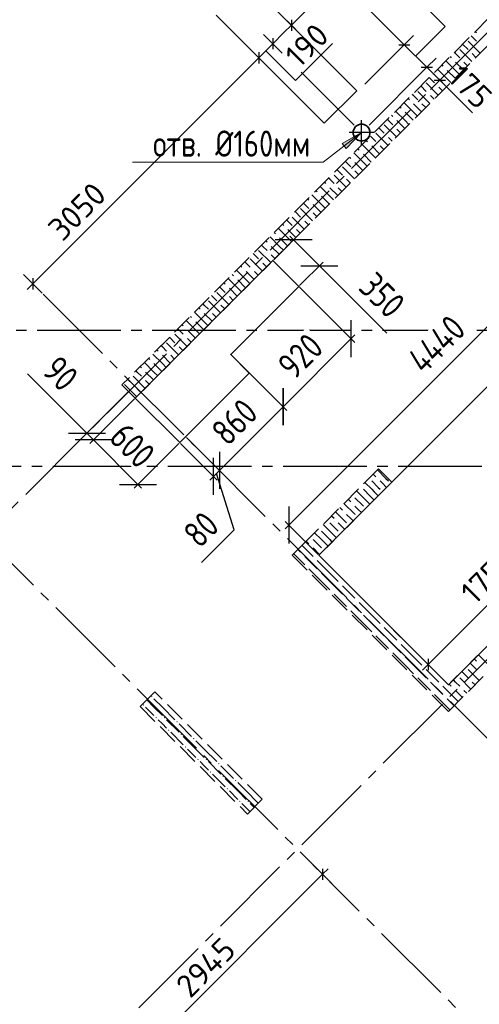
# Model space of a CAD drawing. Header units: millimetres. Extents: x 40580 to 1930067, y -240640 to 81020.
# Tile 139 of 256: x 599979 to 604369, y -220928 to -211527. Entities that reach past the tile are written whole.
import ezdxf

# ---------------------------------------------------------------- set-up
doc = ezdxf.new("R2010")
doc.units = ezdxf.units.MM
for name, pattern in [('______2', [270, 200, -70]), ('______5', [1100, 800, -100, 100, -100]), ('CENTER', [2, 1.25, -0.25, 0.25, -0.25])]:
    doc.linetypes.add(name, pattern=pattern)
for name, color, linetype, lineweight in [('Standard', 7, 'Continuous', 25), ('ЖБ Перекрытие верхний уровень', 7, 'Continuous', 35), ('ОСИ', 7, 'CENTER', 15), ('Примечания', 7, 'Continuous', 13)]:
    doc.layers.add(name, color=color, linetype=linetype, lineweight=lineweight)
doc.layers.add('ЖБ Пилон', color=7, linetype='______2', lineweight=13, true_color=0xa0a0a0)
doc.layers.add('ЖБ Стена верхний уровень', color=7, linetype='______2', true_color=0x656565)
doc.layers.add('Размерная выноска', color=7, linetype='Continuous')
doc.layers.add('Тонкие', color=7, linetype='Continuous')
doc.styles.add('GOST 2.304', font='isocpeur.ttf', dxfattribs={"width": 0.8})
doc.styles.add('GOST 2.304-81', font='txt')
doc.styles.add('ISOCPEUR', font='isocpeur.ttf')
doc.dimstyles.new('СПДС', dxfattribs={"dimscale": 125, "dimtxt": 250, "dimasz": 250, "dimexe": 50, "dimexo": 10, "dimgap": 100, "dimtad": 1, "dimdec": 0, "dimtxsty": 'GOST 2.304-81', "dimblk": 'OBLIQUE', "dimcen": 250, "dimdle": 50, "dimadec": 0, "dimazin": 2, "dimtfac": 0.75, "dimtdec": 0, "dimtmove": 1, "dimatfit": 3, "dimfxl": 1, "dimtfill": 1, "dimtolj": 1, "dimarcsym": 1})

# ---------------------------------------------------------------- blocks, each defined once
blk = doc.blocks.new('_OBLIQUE')
at = {"color": 0, "linetype": 'ByBlock'}
blk.add_line((-0.5, -0.5), (0.5, 0.5), dxfattribs=at)
blk = doc.blocks.new('*D18290')
at = {"layer": 'Defpoints', "color": 0}
for p in [(602171.7, -214900.5), (601563.6, -215508.6), (601885.9, -215830.9)]:
    blk.add_point(p, dxfattribs=at)
at = {"layer": 'Тонкие', "color": 0, "lineweight": -2}
for p, q in [((602178.8, -214907.5), (602529.4, -215258.1)), ((602529.4, -215187.4), (601850.6, -215866.2)), ((601570.7, -215515.7), (601921.3, -215866.2))]:
    blk.add_line(p, q, dxfattribs=at)
at = {"layer": 'Тонкие', "color": 0, "lineweight": -2, "xscale": 250, "yscale": 250, "zscale": 250}
for p, rotation in [((602494, -215222.7), 44.99999999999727), ((601885.9, -215830.9), 224.9999999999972)]:
    blk.add_blockref('_OBLIQUE', p, dxfattribs=dict(at, rotation=rotation))
at = {"layer": 'Тонкие', "color": 0, "insert": (602030.9, -215367.7), "char_height": 250, "attachment_point": 5, "rotation": 45, "style": 'GOST 2.304', "bg_fill": 3, "box_fill_scale": 1.1, "bg_fill_color": 256, "bg_fill_true_color": 13158600, "bg_fill_transparency": 0}
blk.add_mtext('\\A1;860', dxfattribs=at)
blk = doc.blocks.new('*D18291')
at = {"layer": 'Defpoints', "color": 0}
for p in [(602645.5, -214073.2), (601995, -214723.7), (602494, -215222.7)]:
    blk.add_point(p, dxfattribs=at)
at = {"layer": 'Тонкие', "color": 0, "lineweight": -2}
for p, q in [((602652.6, -214080.2), (603179.9, -214607.6)), ((603179.9, -214536.9), (602458.7, -215258.1)), ((602002, -214730.8), (602529.4, -215258.1))]:
    blk.add_line(p, q, dxfattribs=at)
at = {"layer": 'Тонкие', "color": 0, "lineweight": -2, "xscale": 250, "yscale": 250, "zscale": 250}
for p, rotation in [((603144.6, -214572.2), 45.00000000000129), ((602494, -215222.7), 225.0000000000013)]:
    blk.add_blockref('_OBLIQUE', p, dxfattribs=dict(at, rotation=rotation))
at = {"layer": 'Тонкие', "color": 0, "insert": (602660.2, -214738.4), "char_height": 250, "attachment_point": 5, "rotation": 45, "style": 'GOST 2.304', "bg_fill": 3, "box_fill_scale": 1.1, "bg_fill_color": 256, "bg_fill_true_color": 13158600, "bg_fill_transparency": 0}
blk.add_mtext('\\A1;920', dxfattribs=at)
blk = doc.blocks.new('*D18292')
at = {"layer": 'Defpoints', "color": 0}
for p in [(601507.1, -215565.1), (601563.6, -215508.6), (601829.3, -215887.4)]:
    blk.add_point(p, dxfattribs=at)
at = {"layer": 'Тонкие', "color": 0, "lineweight": -2}
for p, q in [((601570.7, -215515.7), (601921.3, -215866.2)), ((601514.1, -215572.2), (601864.7, -215922.8)), ((601921.3, -215795.5), (601794, -215922.8)), ((602026.4, -216397.5), (601857.6, -215859.1)), ((601715.3, -216708.7), (602026.4, -216397.5))]:
    blk.add_line(p, q, dxfattribs=at)
at = {"layer": 'Тонкие', "color": 0, "lineweight": -2, "xscale": 250, "yscale": 250, "zscale": 250}
for p, rotation in [((601885.9, -215830.9), 225), ((601829.3, -215887.4), 45)]:
    blk.add_blockref('_OBLIQUE', p, dxfattribs=dict(at, rotation=rotation))
at = {"layer": 'Тонкие', "color": 0, "insert": (601711.8, -216394), "char_height": 250, "attachment_point": 5, "rotation": 45, "style": 'GOST 2.304', "bg_fill": 3, "box_fill_scale": 1.1, "bg_fill_color": 256, "bg_fill_true_color": 13158600, "bg_fill_transparency": 0}
blk.add_mtext('\\A1;80', dxfattribs=at)
blk = doc.blocks.new('*D18295')
at = {"layer": 'Defpoints', "color": 0}
for p in [(601082.8, -215140.9), (601507.1, -215565.1), (601108.3, -215963.9)]:
    blk.add_point(p, dxfattribs=at)
at = {"layer": 'Тонкие', "color": 0, "lineweight": -2}
for p, q in [((601075.7, -215148), (600648.7, -215575)), ((600648.7, -215504.3), (601143.7, -215999.3)), ((601500, -215572.2), (601073, -215999.3))]:
    blk.add_line(p, q, dxfattribs=at)
at = {"layer": 'Тонкие', "color": 0, "lineweight": -2, "xscale": 250, "yscale": 250, "zscale": 250}
for p, rotation in [((600684, -215539.6), 134.9999957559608), ((601108.3, -215963.9), 314.9999957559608)]:
    blk.add_blockref('_OBLIQUE', p, dxfattribs=dict(at, rotation=rotation))
at = {"layer": 'Тонкие', "color": 0, "insert": (601055.3, -215592.7), "char_height": 250, "attachment_point": 5, "rotation": 315, "style": 'GOST 2.304', "bg_fill": 3, "box_fill_scale": 1.1, "bg_fill_color": 256, "bg_fill_true_color": 13158600, "bg_fill_transparency": 0}
blk.add_mtext('\\A1;600', dxfattribs=at)
blk = doc.blocks.new('*D18296')
at = {"layer": 'Defpoints', "color": 0}
for p in [(601019.2, -215077.2), (601082.8, -215140.9), (600684, -215539.6)]:
    blk.add_point(p, dxfattribs=at)
at = {"layer": 'Тонкие', "color": 0, "lineweight": -2}
for p, q in [((600620.4, -215476), (600053.9, -214909.5)), ((601012.1, -215084.3), (600585, -215511.3)), ((601075.7, -215148), (600648.7, -215575)), ((600585, -215440.6), (600719.4, -215575))]:
    blk.add_line(p, q, dxfattribs=at)
at = {"layer": 'Тонкие', "color": 0, "lineweight": -2, "xscale": 250, "yscale": 250, "zscale": 250}
for p, rotation in [((600620.4, -215476), 314.999995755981), ((600684, -215539.6), 134.999995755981)]:
    blk.add_blockref('_OBLIQUE', p, dxfattribs=dict(at, rotation=rotation))
at = {"layer": 'Тонкие', "color": 0, "insert": (600368.6, -214906), "char_height": 250, "attachment_point": 5, "rotation": 315, "style": 'GOST 2.304', "bg_fill": 3, "box_fill_scale": 1.1, "bg_fill_color": 256, "bg_fill_true_color": 13158600, "bg_fill_transparency": 0}
blk.add_mtext('\\A1;90', dxfattribs=at)
blk = doc.blocks.new('*D18297')
at = {"layer": 'Defpoints', "color": 0}
for p in [(602398, -213825.7), (602841.9, -213876.7), (602645.5, -214073.2)]:
    blk.add_point(p, dxfattribs=at)
at = {"layer": 'Тонкие', "color": 0, "lineweight": -2}
for p, q in [((602405.1, -213818.6), (602629.8, -213593.9)), ((602559.1, -213593.9), (602877.3, -213912.1)), ((602652.6, -214066.1), (602877.3, -213841.4)), ((602841.9, -213876.7), (603486.5, -214521.3))]:
    blk.add_line(p, q, dxfattribs=at)
at = {"layer": 'Тонкие', "color": 0, "lineweight": -2, "xscale": 250, "yscale": 250, "zscale": 250}
for p, rotation in [((602594.4, -213629.2), 134.9999957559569), ((602841.9, -213876.7), 314.9999957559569)]:
    blk.add_blockref('_OBLIQUE', p, dxfattribs=dict(at, rotation=rotation))
at = {"layer": 'Тонкие', "color": 0, "insert": (603440.6, -214157.2), "char_height": 250, "attachment_point": 5, "rotation": 315, "style": 'GOST 2.304', "bg_fill": 3, "box_fill_scale": 1.1, "bg_fill_color": 256, "bg_fill_true_color": 13158600, "bg_fill_transparency": 0}
blk.add_mtext('\\A1;350', dxfattribs=at)
blk = doc.blocks.new('*D18303')
at = {"layer": 'Defpoints', "color": 0, "transparency": 33554687}
for p in [(605976, -213500.4), (602549.4, -216353), (602836.4, -216639.9)]:
    blk.add_point(p, dxfattribs=at)
at = {"layer": 'Standard', "color": 0, "linetype": 'Continuous', "lineweight": -2, "transparency": 33554687}
for p, q in [((605724.4, -213178.1), (602514.1, -216388.3)), ((605968.9, -213493.3), (605653.6, -213178.1)), ((602829.3, -216632.9), (602514.1, -216317.6))]:
    blk.add_line(p, q, dxfattribs=at)
at = {"layer": 'Standard', "color": 0, "lineweight": -2, "xscale": 250, "yscale": 250, "zscale": 250}
for p, rotation in [((605689, -213213.4), 45.00003631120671), ((602549.4, -216353), 225.0000363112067)]:
    blk.add_blockref('_OBLIQUE', p, dxfattribs=dict(at, rotation=rotation))
at = {"layer": 'Standard', "color": 0, "lineweight": 25, "transparency": 33554687, "insert": (603960.1, -214624.1), "char_height": 250, "attachment_point": 5, "rotation": 45.00004, "style": 'GOST 2.304', "bg_fill": 3, "box_fill_scale": 1.1, "bg_fill_color": 256, "bg_fill_true_color": 13158600, "bg_fill_transparency": 0}
blk.add_mtext('\\A1;4440', dxfattribs=at)

msp = doc.modelspace()

# ---------------------------------------------------------------- hatches: boundary and pattern name
at = {"layer": 'ЖБ Пилон', "linetype": 'Continuous', "lineweight": -3, "transparency": 33554687}
for points in [[(601234.7, -217991), (601241.2, -217984.5), (601247.7, -217991), (601241.2, -217997.6)], [(601154.7, -218071.1), (601161.2, -218064.6), (601167.7, -218071.1), (601161.2, -218077.5)], [(601274.7, -218191), (601281.2, -218184.5), (601287.7, -218191), (601281.2, -218197.6)], [(601354.7, -218191), (601361.2, -218184.5), (601367.7, -218191), (601361.2, -218197.6)], [(601434.7, -218111), (601435.7, -218110.1), (601442.2, -218116.6), (601441.2, -218117.6)], [(601474.7, -218231.1), (601481.2, -218224.5), (601487.7, -218231.1), (601481.2, -218237.6)], [(601594.7, -218271.1), (601595.7, -218270.1), (601602.2, -218276.6), (601601.2, -218277.5)], [(601394.7, -218311), (601401.2, -218304.5), (601407.7, -218311), (601401.2, -218317.6)], [(601514.7, -218351.1), (601521.2, -218344.5), (601527.7, -218351.1), (601521.2, -218357.6)], [(601634.7, -218391), (601641.2, -218384.5), (601647.7, -218391), (601641.2, -218397.6)], [(601554.7, -218471.1), (601561.2, -218464.6), (601567.7, -218471.1), (601561.2, -218477.5)], [(601834.7, -218511), (601835.7, -218510.1), (601842.2, -218516.6), (601841.2, -218517.6)], [(601674.7, -218591), (601681.2, -218584.5), (601687.7, -218591), (601681.2, -218597.6)], [(601754.7, -218591), (601761.2, -218584.5), (601767.7, -218591), (601761.2, -218597.6)], [(601874.7, -218631.1), (601881.2, -218624.5), (601887.7, -218631.1), (601881.2, -218637.6)], [(601794.7, -218711), (601801.2, -218704.5), (601807.7, -218711), (601801.2, -218717.6)], [(601914.7, -218751.1), (601921.2, -218744.5), (601927.7, -218751.1), (601921.2, -218757.6)], [(601994.7, -218671.1), (601995.7, -218670.1), (602002.2, -218676.6), (602001.2, -218677.5)], [(602034.7, -218791), (602041.2, -218784.5), (602047.7, -218791), (602041.2, -218797.6)], [(601954.7, -218871.1), (601961.2, -218864.6), (601967.7, -218871.1), (601961.2, -218877.5)], [(602234.7, -218911), (602235.7, -218910.1), (602242.2, -218916.6), (602241.2, -218917.6)], [(602074.7, -218991), (602081.2, -218984.5), (602087.7, -218991), (602081.2, -218997.6)], [(602154.7, -218991), (602161.2, -218984.5), (602167.7, -218991), (602161.2, -218997.6)]]:
    msp.add_hatch(color=7, dxfattribs=at).paths.add_polyline_path(points, flags=16)
at = {"layer": 'Примечания', "linetype": 'Continuous', "lineweight": 13, "transparency": 33554687}
msp.add_hatch(color=7, dxfattribs=at).paths.add_polyline_path([(603060.1, -212709.3), (603244.6, -212604.5), (603096.9, -212756.7)], flags=16)

# ---------------------------------------------------------------- linework, layer by layer
at = {"layer": 'Standard', "color": 7, "linetype": 'Continuous', "lineweight": -3, "transparency": 33554687}
for p, q in [((602619.6, -210733.4), (603652, -211765.8)), ((602573.8, -211580.1), (602626.8, -211527.1)), ((602397, -211756.9), (602262.6, -211891.2)), ((603652, -211765.8), (603867.6, -211981.5)), ((602262.6, -211891.2), (600104.5, -214049.4)), ((603867.6, -211981.5), (603991.3, -212105.1)), ((603991.3, -212105.1), (604044.3, -212158.1)), ((600104.5, -214049.4), (600051.4, -214102.5)), ((607019.4, -214543.9), (603879.9, -217683.4)), ((603879.9, -217683.4), (603826.9, -217736.4)), ((602871.1, -219686.9), (600790.1, -221767.8)), ((602871.1, -219686.9), (602924.1, -219633.8))]:
    msp.add_line(p, q, dxfattribs=at)
at = {"layer": 'Standard', "color": 251, "linetype": 'Continuous', "lineweight": -3, "true_color": 0x656565, "transparency": 33554687}
for p, q in [((602573.8, -211580.1), (602485.4, -211491.7)), ((602573.8, -211580.1), (602662.2, -211668.5)), ((602573.8, -211580.1), (602573.8, -211580.1)), ((602397, -211756.9), (602308.6, -211668.5)), ((603652, -211765.8), (603740.4, -211677.4)), ((602262.6, -211891.2), (602174.2, -211802.9)), ((602397, -211756.9), (602485.4, -211845.3)), ((602397, -211756.9), (602466.3, -211826.2)), ((603652, -211765.8), (603276.4, -212141.3)), ((603652, -211765.8), (603563.6, -211854.2)), ((602262.6, -211891.2), (602351, -211979.6)), ((602262.6, -211891.2), (602816.7, -212445.3)), ((603867.6, -211981.5), (603956, -211893.1)), ((603867.6, -211981.5), (603315.3, -212533.8)), ((603867.6, -211981.5), (603779.2, -212069.9)), ((602667.8, -212027.7), (603173.9, -212533.8)), ((603991.3, -212105.1), (604079.7, -212016.7)), ((603991.3, -212105.1), (603902.9, -212193.5)), ((603991.3, -212105.1), (603991.3, -212105.1)), ((600104.5, -214049.4), (600016.1, -213961)), ((600104.5, -214049.4), (600087.6, -214032.6)), ((600104.5, -214049.4), (600192.8, -214137.8)), ((603879.9, -217683.4), (603791.5, -217595)), ((603879.9, -217683.4), (603863.1, -217666.6)), ((603879.9, -217683.4), (603968.3, -217771.8)), ((602871.1, -219686.9), (602782.7, -219598.5)), ((602871.1, -219686.9), (602959.5, -219775.3)), ((602871.1, -219686.9), (602871.1, -219686.9))]:
    msp.add_line(p, q, dxfattribs=at)
at = {"layer": 'Standard', "color": 7, "linetype": 'Continuous', "lineweight": 25, "transparency": 33554687}
for p, q in [((602573.8, -211527.1), (602573.8, -211633.1)), ((602397, -211703.9), (602397, -211809.9)), ((603598.9, -211765.8), (603705, -211765.8)), ((602262.6, -211838.2), (602262.6, -211944.3)), ((603814.6, -211981.5), (603920.7, -211981.5)), ((603938.2, -212105.1), (604044.3, -212105.1)), ((600104.5, -213996.4), (600104.5, -214102.5)), ((603879.9, -217630.4), (603879.9, -217736.4)), ((602871.1, -219633.8), (602871.1, -219739.9))]:
    msp.add_line(p, q, dxfattribs=at)
at = {"layer": 'Standard', "color": 8, "linetype": '______5', "lineweight": -3, "transparency": 33554687}
for p, q in [((603244.6, -212724), (603244.6, -212485)), ((603364.1, -212604.5), (603125.1, -212604.5))]:
    msp.add_line(p, q, dxfattribs=at)
at = {"layer": 'Standard', "color": 7, "linetype": 'Continuous', "lineweight": -3, "transparency": 33554687}
msp.add_lwpolyline([(602573.8, -211580.1), (602503.2, -211650.7), (602503.2, -211650.7), (602397, -211756.9)], dxfattribs=at)
at = {"layer": 'ЖБ Перекрытие верхний уровень', "transparency": 33554687}
for p, q in [((603198.5, -212204.9), (602166.2, -211172.5)), ((601855, -211483.6), (602887.4, -212516)), ((602887.4, -212516), (603198.5, -212204.9)), ((603187.6, -212547.5), (603172.7, -212567.9)), ((603208, -212532.6), (603187.6, -212547.5)), ((603232, -212524.8), (603208, -212532.6)), ((603257.2, -212524.8), (603232, -212524.8)), ((603281.2, -212532.6), (603257.2, -212524.8)), ((603301.6, -212547.5), (603281.2, -212532.6)), ((603316.5, -212567.9), (603301.6, -212547.5)), ((603172.7, -212567.9), (603164.9, -212591.9)), ((603164.9, -212591.9), (603164.9, -212617.1)), ((603164.9, -212617.1), (603172.7, -212641.1)), ((603172.7, -212641.1), (603187.6, -212661.5)), ((603301.6, -212661.5), (603316.5, -212641.1)), ((603324.3, -212591.9), (603316.5, -212567.9)), ((603316.5, -212641.1), (603324.3, -212617.1)), ((603324.3, -212617.1), (603324.3, -212591.9)), ((603187.6, -212661.5), (603208, -212676.4)), ((603208, -212676.4), (603232, -212684.2)), ((603232, -212684.2), (603257.2, -212684.2)), ((603257.2, -212684.2), (603281.2, -212676.4)), ((603281.2, -212676.4), (603301.6, -212661.5))]:
    msp.add_line(p, q, dxfattribs=at)
at = {"layer": 'ЖБ Пилон', "color": 253, "linetype": '______2', "lineweight": 13, "true_color": 0xa0a0a0, "transparency": 33554687}
for p, q in [((601270.2, -217944.6), (601128.7, -218086)), ((602295.5, -218969.9), (601270.2, -217944.6)), ((601128.7, -218086), (602154.1, -219111.3)), ((602154.1, -219111.3), (602295.5, -218969.9))]:
    msp.add_line(p, q, dxfattribs=at)
at = {"layer": 'ЖБ Пилон', "color": 9, "linetype": 'Continuous', "lineweight": -3, "true_color": 0xc7c7c7, "transparency": 33554687}
for p, q in [((601261.2, -218011), (601341.2, -218091)), ((601181.2, -218091), (601261.2, -218171.1)), ((601261.2, -218091), (601192.5, -218022.3)), ((601261.2, -218091), (601341.2, -218171.1)), ((601341.2, -218091), (601461.2, -218211)), ((601341.2, -218251.1), (601301.2, -218211)), ((601381.2, -218291), (601341.2, -218251.1)), ((601381.2, -218211), (601501.2, -218331.1)), ((601501.2, -218251.1), (601621.2, -218371.1)), ((601421.2, -218331.1), (601541.2, -218451.1)), ((601661.2, -218491), (601541.2, -218371.1)), ((601661.2, -218411), (601741.2, -218491)), ((601581.2, -218491), (601661.2, -218571.1)), ((601661.2, -218491), (601741.2, -218571.1)), ((601741.2, -218491), (601861.2, -218611)), ((601741.2, -218651.1), (601701.2, -218611)), ((601781.2, -218691), (601741.2, -218651.1)), ((601781.2, -218611), (601901.2, -218731.1)), ((601901.2, -218651.1), (602021.2, -218771.1)), ((601821.2, -218731.1), (601941.2, -218851.1)), ((602061.2, -218891), (601941.2, -218771.1)), ((602061.2, -218811), (602141.2, -218891)), ((601981.2, -218891), (602061.2, -218971)), ((602061.2, -218891), (602141.2, -218971)), ((602141.2, -218891), (602257.8, -219007.6)), ((602141.2, -219051.1), (602101.2, -219011)), ((602181.2, -219011), (602217.8, -219047.6)), ((602177.8, -219087.6), (602141.2, -219051.1))]:
    msp.add_line(p, q, dxfattribs=at)
at = {"layer": 'ЖБ Стена верхний уровень', "color": 251, "linetype": '______2', "lineweight": -3, "true_color": 0x656565, "transparency": 33554687}
for p, q in [((607135.6, -208833.5), (600955.5, -215013.6)), ((601082.8, -215140.9), (607262.9, -208960.8)), ((600955.5, -215013.6), (601082.8, -215140.9)), ((603405.6, -215816.2), (602709.1, -216512.7)), ((603405.6, -215816.2), (603532.9, -215943.5)), ((602836.4, -216639.9), (603532.9, -215943.5)), ((605954.8, -215996.5), (604073.9, -217877.4)), ((602709.1, -216512.7), (602581.9, -216639.9)), ((602581.9, -216639.9), (603946.6, -218004.7)), ((604073.9, -217877.4), (602836.4, -216639.9)), ((604073.9, -218131.9), (605311.3, -216894.5)), ((603946.6, -218004.7), (604073.9, -218131.9))]:
    msp.add_line(p, q, dxfattribs=at)
at = {"layer": 'ЖБ Стена верхний уровень', "color": 9, "linetype": 'Continuous', "lineweight": -3, "true_color": 0xc7c7c7, "transparency": 33554687}
for p, q in [((604301.2, -211691), (604289.6, -211679.5)), ((604341.2, -211731), (604301.2, -211691)), ((604329.6, -211639.5), (604341.2, -211651.1)), ((604209.6, -211759.5), (604261.2, -211811)), ((604261.2, -211731), (604376.9, -211846.7)), ((604089.6, -211879.5), (604101.2, -211891)), ((604141.2, -211851.1), (604129.6, -211839.5)), ((604181.2, -211891), (604141.2, -211851.1)), ((604181.2, -211811), (604296.9, -211926.7)), ((604301.2, -211851.1), (604336.9, -211886.7)), ((604009.6, -211959.5), (604021.2, -211971.1)), ((604141.2, -212011), (604049.6, -211919.5)), ((604141.2, -211931), (604216.9, -212006.7)), ((604221.2, -211931), (604256.9, -211966.7)), ((603901.2, -212091), (603889.6, -212079.5)), ((603929.6, -212039.5), (603941.2, -212051.1)), ((604061.2, -212091), (603969.6, -211999.5)), ((604061.2, -212011), (604136.9, -212086.7)), ((604141.2, -212011), (604176.9, -212046.7)), ((603809.6, -212159.5), (603861.2, -212211)), ((603861.2, -212131), (603976.9, -212246.7)), ((603941.2, -212131), (603901.2, -212091)), ((603981.2, -212091), (604056.9, -212166.7)), ((603981.2, -212171.1), (604016.9, -212206.7)), ((604061.2, -212091), (604096.9, -212126.7)), ((603741.2, -212251.1), (603729.6, -212239.5)), ((603781.2, -212291), (603741.2, -212251.1)), ((603781.2, -212211), (603896.9, -212326.7)), ((603901.2, -212251.1), (603936.9, -212286.7)), ((603609.6, -212359.5), (603621.2, -212371.1)), ((603741.2, -212411), (603649.6, -212319.5)), ((603689.6, -212279.5), (603701.2, -212291)), ((603741.2, -212331), (603816.9, -212406.7)), ((603821.2, -212331), (603856.9, -212366.7)), ((603529.6, -212439.5), (603541.2, -212451.1)), ((603661.2, -212491), (603569.6, -212399.5)), ((603661.2, -212411), (603736.9, -212486.7)), ((603741.2, -212411), (603776.9, -212446.7)), ((603461.2, -212531), (603576.9, -212646.7)), ((603501.2, -212491), (603489.6, -212479.5)), ((603541.2, -212531), (603501.2, -212491)), ((603581.2, -212491), (603656.9, -212566.7)), ((603661.2, -212491), (603696.9, -212526.7)), ((603341.2, -212651.1), (603329.6, -212639.5)), ((603381.2, -212691), (603341.2, -212651.1)), ((603381.2, -212611), (603496.9, -212726.7)), ((603409.6, -212559.5), (603461.2, -212611)), ((603501.2, -212651.1), (603536.9, -212686.7)), ((603581.2, -212571.1), (603616.9, -212606.7)), ((603341.2, -212811), (603249.6, -212719.5)), ((603289.6, -212679.5), (603301.2, -212691)), ((603341.2, -212731), (603416.9, -212806.7)), ((603421.2, -212731), (603456.9, -212766.7)), ((603129.6, -212839.5), (603141.2, -212851.1)), ((603261.2, -212891), (603169.6, -212799.5)), ((603209.6, -212759.5), (603221.2, -212771.1)), ((603261.2, -212811), (603336.9, -212886.7)), ((603341.2, -212811), (603376.9, -212846.7)), ((603061.2, -212931), (603176.9, -213046.7)), ((603101.2, -212891), (603089.6, -212879.5)), ((603141.2, -212931), (603101.2, -212891)), ((603181.2, -212891), (603256.9, -212966.7)), ((603261.2, -212891), (603296.9, -212926.7)), ((602981.2, -213011), (603096.9, -213126.7)), ((603009.6, -212959.5), (603061.2, -213011)), ((603181.2, -212971.1), (603216.9, -213006.7)), ((602941.2, -213211), (602849.6, -213119.5)), ((602889.6, -213079.5), (602901.2, -213091)), ((602941.2, -213051.1), (602929.6, -213039.5)), ((602981.2, -213091), (602941.2, -213051.1)), ((603101.2, -213051.1), (603136.9, -213086.7)), ((602861.2, -213291), (602769.6, -213199.5)), ((602809.6, -213159.5), (602821.2, -213171.1)), ((602861.2, -213211), (602936.9, -213286.7)), ((602941.2, -213131), (603016.9, -213206.7)), ((602941.2, -213211), (602976.9, -213246.7)), ((603021.2, -213131), (603056.9, -213166.7)), ((602701.2, -213291), (602689.6, -213279.5)), ((602741.2, -213331), (602701.2, -213291)), ((602729.6, -213239.5), (602741.2, -213251.1)), ((602781.2, -213291), (602856.9, -213366.7)), ((602861.2, -213291), (602896.9, -213326.7)), ((602609.6, -213359.5), (602661.2, -213411)), ((602661.2, -213331), (602776.9, -213446.7)), ((602781.2, -213371.1), (602816.9, -213406.7)), ((602489.6, -213479.5), (602501.2, -213491)), ((602541.2, -213451.1), (602529.6, -213439.5)), ((602581.2, -213491), (602541.2, -213451.1)), ((602581.2, -213411), (602696.9, -213526.7)), ((602701.2, -213451.1), (602736.9, -213486.7)), ((602409.6, -213559.5), (602421.2, -213571.1)), ((602541.2, -213611), (602449.6, -213519.5)), ((602541.2, -213531), (602616.9, -213606.7)), ((602621.2, -213531), (602656.9, -213566.7)), ((602301.2, -213691), (602289.6, -213679.5)), ((602329.6, -213639.5), (602341.2, -213651.1)), ((602461.2, -213691), (602369.6, -213599.5)), ((602461.2, -213611), (602536.9, -213686.7)), ((602541.2, -213611), (602576.9, -213646.7)), ((602209.6, -213759.5), (602261.2, -213811)), ((602261.2, -213731.1), (602376.9, -213846.7)), ((602341.2, -213731.1), (602301.2, -213691)), ((602381.2, -213691), (602456.9, -213766.7)), ((602381.2, -213771.1), (602416.9, -213806.7)), ((602461.2, -213691), (602496.9, -213726.7)), ((602141.2, -213851.1), (602129.6, -213839.5)), ((602181.2, -213891), (602141.2, -213851.1)), ((602181.2, -213811), (602296.9, -213926.7)), ((602301.2, -213851.1), (602336.9, -213886.7)), ((602009.6, -213959.5), (602021.2, -213971.1)), ((602141.2, -214011), (602049.6, -213919.5)), ((602089.6, -213879.5), (602101.2, -213891)), ((602141.2, -213931.1), (602216.9, -214006.7)), ((602221.2, -213931.1), (602256.9, -213966.7)), ((601929.6, -214039.5), (601941.2, -214051.1)), ((602061.2, -214091), (601969.6, -213999.5)), ((602061.2, -214011), (602136.9, -214086.7)), ((602141.2, -214011), (602176.9, -214046.7)), ((601861.2, -214131.1), (601976.9, -214246.7)), ((601901.2, -214091), (601889.6, -214079.5)), ((601941.2, -214131.1), (601901.2, -214091)), ((601981.2, -214091), (602056.9, -214166.8)), ((602061.2, -214091), (602096.9, -214126.7)), ((601741.2, -214251.1), (601729.6, -214239.5)), ((601781.2, -214211), (601896.9, -214326.7)), ((601809.6, -214159.5), (601861.2, -214211)), ((601981.2, -214171.1), (602016.9, -214206.7)), ((601741.2, -214411), (601649.6, -214319.5)), ((601689.6, -214279.5), (601701.2, -214291)), ((601781.2, -214291), (601741.2, -214251.1)), ((601741.2, -214331.1), (601816.9, -214406.7)), ((601821.2, -214331.1), (601856.9, -214366.7)), ((601901.2, -214251.1), (601936.9, -214286.7)), ((601661.2, -214491), (601569.6, -214399.5)), ((601609.6, -214359.5), (601621.2, -214371.1)), ((601661.2, -214411), (601736.9, -214486.7)), ((601741.2, -214411), (601776.9, -214446.7)), ((601461.2, -214531.1), (601576.9, -214646.7)), ((601501.2, -214491), (601489.6, -214479.5)), ((601541.2, -214531.1), (601501.2, -214491)), ((601529.6, -214439.5), (601541.2, -214451.1)), ((601581.2, -214491), (601656.9, -214566.8)), ((601661.2, -214491), (601696.9, -214526.7)), ((601381.2, -214611), (601496.9, -214726.7)), ((601409.6, -214559.5), (601461.2, -214611)), ((601581.2, -214571.1), (601616.9, -214606.7)), ((601341.2, -214811), (601249.6, -214719.5)), ((601289.6, -214679.5), (601301.2, -214691)), ((601341.2, -214651.1), (601329.6, -214639.5)), ((601381.2, -214691), (601341.2, -214651.1)), ((601501.2, -214651.1), (601536.9, -214686.7)), ((601261.2, -214891), (601169.6, -214799.5)), ((601209.6, -214759.5), (601221.2, -214771.1)), ((601261.2, -214811), (601336.9, -214886.7)), ((601341.2, -214731.1), (601416.9, -214806.7)), ((601341.2, -214811), (601376.9, -214846.7)), ((601421.2, -214731.1), (601456.9, -214766.7)), ((601101.2, -214891), (601089.6, -214879.5)), ((601141.2, -214931.1), (601101.2, -214891)), ((601129.6, -214839.5), (601141.2, -214851.1)), ((601181.2, -214891), (601256.9, -214966.8)), ((601261.2, -214891), (601296.9, -214926.7)), ((601009.6, -214959.5), (601061.2, -215011)), ((601061.2, -214931.1), (601176.9, -215046.7)), ((601181.2, -214971.1), (601216.9, -215006.7)), ((600981.2, -215011), (601096.9, -215126.7)), ((601101.2, -215051.1), (601136.9, -215086.7)), ((603381.2, -215891), (603356, -215865.8)), ((603261.2, -216091), (603196, -216025.8)), ((603341.2, -216011), (603276, -215945.8)), ((603141.2, -216131.1), (603116, -216105.8)), ((603341.2, -216091), (603363.3, -216113.1)), ((603036, -216185.8), (603061.2, -216211)), ((602981.2, -216291), (602956, -216265.8)), ((602996, -216225.8), (603101.2, -216331.1)), ((602861.2, -216411), (602941.2, -216491)), ((602941.2, -216411), (602876, -216345.8)), ((602941.2, -216331.1), (603021.2, -216411)), ((602741.2, -216531.1), (602716, -216505.8)), ((602781.2, -216491), (602861.2, -216571.1)), ((602861.2, -216491), (602796, -216425.8)), ((602636, -216585.8), (602661.2, -216611)), ((602676, -216545.8), (602781.2, -216651.1)), ((602596, -216625.8), (602701.2, -216731.1)), ((602701.2, -216651.1), (602821.2, -216771.1)), ((602941.2, -216811), (602821.2, -216691)), ((602861.2, -216891), (602741.2, -216771.1)), ((602861.2, -216811), (602941.2, -216891)), ((602941.2, -216811), (603021.2, -216891)), ((602861.2, -216891), (602941.2, -216971.1)), ((602941.2, -216891), (603061.2, -217011)), ((603061.2, -216931.1), (603181.2, -217051.1)), ((602981.2, -217011), (603101.2, -217131.1)), ((603101.2, -217051.1), (603221.2, -217171.1)), ((603341.2, -217211), (603221.2, -217091)), ((603261.2, -217291), (603141.2, -217171.1)), ((603261.2, -217211), (603341.2, -217291)), ((603341.2, -217211), (603421.2, -217291)), ((603261.2, -217291), (603341.2, -217371.1)), ((603341.2, -217291), (603461.2, -217411)), ((603461.2, -217331.1), (603581.2, -217451.1)), ((603381.2, -217411), (603501.2, -217531.1)), ((603501.2, -217451.1), (603621.2, -217571.1)), ((603741.2, -217611), (603621.2, -217491)), ((603661.2, -217691), (603541.2, -217571.1)), ((603661.2, -217611), (603741.2, -217691)), ((603741.2, -217611), (603821.2, -217691)), ((604320.7, -217630.5), (604341.2, -217651.1)), ((604461.2, -217691), (604360.7, -217590.5)), ((603661.2, -217691), (603741.2, -217771.1)), ((603741.2, -217691), (603861.2, -217811)), ((604301.2, -217691), (604280.7, -217670.5)), ((604341.2, -217731.1), (604301.2, -217691)), ((603781.2, -217811), (603901.2, -217931.1)), ((603861.2, -217731.1), (603981.2, -217851.1)), ((604181.2, -217811), (604288, -217917.8)), ((604200.7, -217750.5), (604261.2, -217811)), ((604261.2, -217731.1), (604368, -217837.8)), ((603901.2, -217851.1), (604000.7, -217950.5)), ((604040.7, -217910.5), (604021.2, -217891)), ((604141.2, -218011), (604040.7, -217910.5)), ((604080.7, -217870.5), (604101.2, -217891)), ((604141.2, -217851.1), (604120.7, -217830.5)), ((604181.2, -217891), (604141.2, -217851.1)), ((604301.2, -217851.1), (604328, -217877.8)), ((603960.7, -217990.5), (603941.2, -217971.1)), ((604061.2, -218091), (603960.7, -217990.5)), ((604000.7, -217950.5), (604021.2, -217971.1)), ((604061.2, -218011), (604128, -218077.8)), ((604141.2, -217931.1), (604208, -217997.8)), ((604141.2, -218011), (604168, -218037.8)), ((604221.2, -217931.1), (604248, -217957.8)), ((604061.2, -218091), (604088, -218117.8))]:
    msp.add_line(p, q, dxfattribs=at)
for points in [[(603396, -215825.8), (603476.8, -215906.6), (603476.8, -215906.6), (603501.2, -215931.1)], [(603341.2, -215931.1), (603402.2, -215992), (603402.2, -215992), (603421.2, -216011)], [(603421.2, -215931.1), (603439.5, -215949.3), (603439.5, -215949.3), (603483.3, -215993.1)], [(603261.2, -216011), (603327.6, -216077.4), (603327.6, -216077.4), (603341.2, -216091)], [(603341.2, -216011), (603364.9, -216034.7), (603364.9, -216034.7), (603403.3, -216073.1)], [(603181.2, -216091), (603253, -216162.9), (603253, -216162.9), (603261.2, -216171.1)], [(603261.2, -216091), (603290.3, -216120.1), (603290.3, -216120.1), (603323.3, -216153.1)], [(603076, -216145.8), (603178.4, -216248.3), (603178.4, -216248.3), (603181.2, -216251.1)], [(603181.2, -216171.1), (603215.7, -216205.6), (603215.7, -216205.6), (603243.3, -216233.1)], [(603101.2, -216251.1), (603141.1, -216291), (603141.1, -216291), (603163.3, -216313.1)], [(602941.2, -216411), (602992, -216461.8), (602992, -216461.8), (603003.3, -216473.1)], [(603021.2, -216331.1), (603066.6, -216376.4), (603066.6, -216376.4), (603083.3, -216393.1)], [(602861.2, -216491), (602917.4, -216547.2), (602917.4, -216547.2), (602923.3, -216553.1)], [(602941.2, -216491), (602954.7, -216504.5), (602954.7, -216504.5), (602963.3, -216513.1)], [(602781.2, -216571.1), (602842.8, -216632.6), (602842.8, -216632.6), (602843.3, -216633.1)]]:
    msp.add_lwpolyline(points, dxfattribs=at)
at = {"layer": 'ОСИ', "color": 8, "linetype": '______5', "lineweight": -3, "transparency": 33554687}
for p, q in [((593035.9, -223060.5), (611692.2, -204404.2)), ((595673.4, -226405.1), (614683.3, -207395.2)), ((606991.5, -220936.4), (600104.5, -214049.4)), ((613044.3, -214494.2), (588120.3, -214494.2)), ((617594.3, -215794.2), (588120.3, -215794.2)), ((617594.3, -215794.2), (588120.3, -215794.2)), ((605556, -222371.8), (599339.9, -216155.7))]:
    msp.add_line(p, q, dxfattribs=at)
at = {"layer": 'Примечания', "color": 7, "linetype": 'Continuous', "lineweight": 13, "transparency": 33554687}
for p, q in [((603060.1, -212709.3), (603244.6, -212604.5)), ((603244.6, -212604.5), (603096.9, -212756.7)), ((603244.6, -212604.5), (603244.6, -212604.5)), ((603244.6, -212604.5), (603244.6, -212604.5)), ((603244.6, -212604.5), (603244.6, -212604.5)), ((603096.9, -212756.7), (603060.1, -212709.3))]:
    msp.add_line(p, q, dxfattribs=at)
msp.add_lwpolyline([(603244.6, -212604.5), (602878.3, -212888), (601056.7, -212888)], dxfattribs=at)
at = {"layer": 'Размерная выноска', "color": 7, "linetype": 'Continuous', "lineweight": 25, "transparency": 33554687}
for p, q in [((602573.8, -211580.1), (602849.5, -211304.3)), ((603991.3, -212105.1), (604302.4, -212416.2))]:
    msp.add_line(p, q, dxfattribs=at)
for points in [[(603759.8, -211873.6), (604042.6, -211590.8), (603689.1, -211237.2)], [(602329.8, -211824.1), (602612.7, -212106.9), (602966.2, -211753.4)]]:
    msp.add_lwpolyline(points, dxfattribs=at)

# ---------------------------------------------------------------- texts
at = {"layer": 'Standard', "color": 7, "linetype": 'Continuous', "lineweight": 25, "transparency": 33554687, "char_height": 220, "attachment_point": 7, "style": 'ISOCPEUR'}
for s, insert, width, rotation in [('190', (602650, -211998.9), 485.081, 45), ('175', (604053.2, -212096.3), 469.505, 315), ('3050', (600387, -213653.1), 641.474, 45), ('1750', (604326.6, -217122.9), 641.474, 45), ('2945', (601607.3, -220879.9), 657.054, 45)]:
    msp.add_mtext(s, dxfattribs=dict(at, insert=insert, width=width, rotation=rotation))
at = {"layer": 'Примечания', "color": 7, "linetype": 'Continuous', "lineweight": 25, "transparency": 33554687, "insert": (601252.6, -212835.1), "char_height": 250, "width": 1673.431, "attachment_point": 7, "style": 'GOST 2.304'}
msp.add_mtext('отв.\\~Ø160мм', dxfattribs=at)

# ---------------------------------------------------------------- next in the draw order: dimensions: what is measured, and where the dimension line sits
at = {"layer": 'Тонкие'}
dim = msp.add_linear_dim(base=(601885.9, -215830.9), p1=(602171.7, -214900.5), p2=(601563.6, -215508.6), angle=225, dimstyle='СПДС', override={"dimscale": 1, "dimtxsty": 'GOST 2.304'}, dxfattribs=at)
dim.commit()
dim.dimension.update_dxf_attribs({"geometry": '*D18290', "text_midpoint": (602030.9, -215367.7)})

# ---------------------------------------------------------------- next in the draw order: dimensions: what is measured, and where the dimension line sits
dim = msp.add_linear_dim(base=(602494, -215222.7), p1=(602645.5, -214073.2), p2=(601995, -214723.7), angle=225, dimstyle='СПДС', override={"dimscale": 1, "dimtxsty": 'GOST 2.304'}, dxfattribs=at)
dim.commit()
dim.dimension.update_dxf_attribs({"geometry": '*D18291', "text_midpoint": (602660.2, -214738.4)})
dim = msp.add_linear_dim(base=(601829.3, -215887.4), p1=(601563.6, -215508.6), p2=(601507.1, -215565.1), angle=225, dimstyle='СПДС', override={"dimscale": 1, "dimtxsty": 'GOST 2.304'}, dxfattribs=at)
dim.commit()
dim.dimension.update_dxf_attribs({"geometry": '*D18292', "text_midpoint": (601955.7, -216468.3), "dimtype": 160})

# ---------------------------------------------------------------- next in the draw order: dimensions: what is measured, and where the dimension line sits
dim = msp.add_linear_dim(base=(602841.9, -213876.7), p1=(602398, -213825.7), p2=(602645.5, -214073.2), angle=315, dimstyle='СПДС', override={"dimscale": 1, "dimtxsty": 'GOST 2.304'}, dxfattribs=at)
dim.commit()
dim.dimension.update_dxf_attribs({"geometry": '*D18297', "text_midpoint": (603262.3, -214335.4), "dimtype": 160})
dim = msp.add_linear_dim(base=(601108.3, -215963.9), p1=(601082.8, -215140.9), p2=(601507.1, -215565.1), angle=315, dimstyle='СПДС', override={"dimscale": 1, "dimtxsty": 'GOST 2.304'}, dxfattribs=at)
dim.commit()
dim.dimension.update_dxf_attribs({"geometry": '*D18295', "text_midpoint": (601055.3, -215592.7)})

# ---------------------------------------------------------------- next in the draw order: linework, layer by layer
at = {"layer": 'ЖБ Перекрытие верхний уровень', "transparency": 33554687}
msp.add_lwpolyline([(605976, -213500.4), (602836.4, -216639.9), (604073.9, -217877.4), (605311.3, -216639.9), (607220.5, -218549.1), (610080.7, -215688.9), (608298.8, -213907), (607340.7, -214865.1), (605976, -213500.4)], dxfattribs=at)

# ---------------------------------------------------------------- next in the draw order: dimensions: what is measured, and where the dimension line sits
at = {"layer": 'Тонкие'}
dim = msp.add_linear_dim(base=(600684, -215539.6), p1=(601019.2, -215077.2), p2=(601082.8, -215140.9), angle=315, dimstyle='СПДС', override={"dimscale": 1, "dimtxsty": 'GOST 2.304'}, dxfattribs=at)
dim.commit()
dim.dimension.update_dxf_attribs({"geometry": '*D18296', "text_midpoint": (600215, -215059.6), "dimtype": 160})

# ---------------------------------------------------------------- next in the draw order: dimensions: what is measured, and where the dimension line sits
at = {"layer": 'Standard', "color": 7, "linetype": 'Continuous', "lineweight": 25, "transparency": 33554687}
dim = msp.add_linear_dim(base=(602549.4, -216353), p1=(605976, -213500.4), p2=(602836.4, -216639.9), angle=225.00004, dimstyle='СПДС', override={"dimscale": 1, "dimtxsty": 'GOST 2.304'}, dxfattribs=at)
dim.commit()
dim.dimension.update_dxf_attribs({"geometry": '*D18303', "text_midpoint": (603960.1, -214624.1)})

# ---------------------------------------------------------------- next in the draw order: linework, layer by layer
at = {"layer": 'ЖБ Перекрытие верхний уровень', "transparency": 33554687, "extrusion": (0, 0, -1)}
msp.add_lwpolyline([(-601082.8, -215140.9), (-601507.1, -215565.1), (-602171.7, -214900.5), (-601995, -214723.7), (-602645.5, -214073.2), (-602398, -213825.7), (-601082.8, -215140.9)], dxfattribs=at)

doc.saveas('drawing.dxf')
